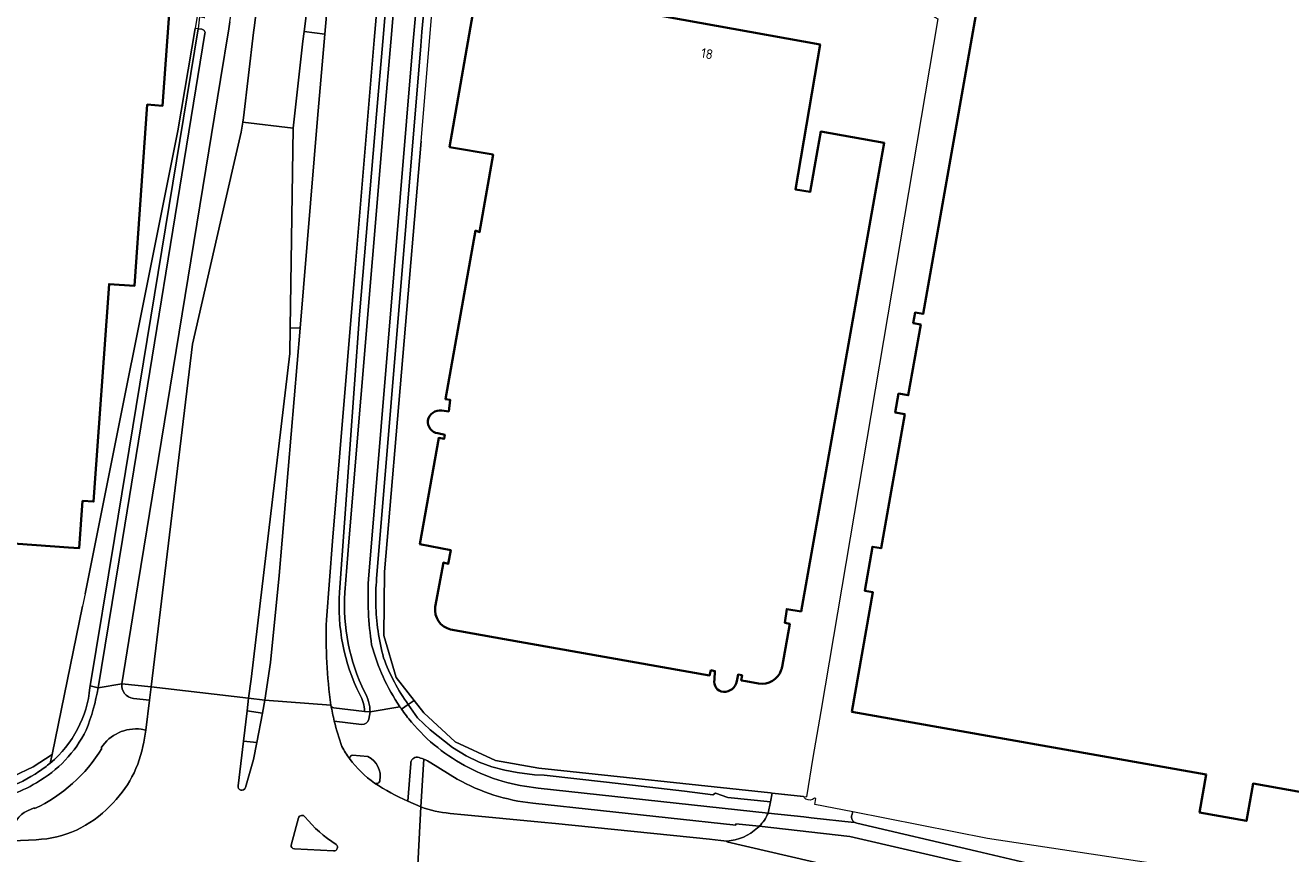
# Model space of a CAD drawing. Extents: x 150256 to 156914, y 461459 to 469481.
# Tile 61 of 256: x 152973 to 153147, y 464071 to 464185. Entities that reach past the tile are written whole.
import ezdxf
from ezdxf.enums import TextEntityAlignment as Align

# ---------------------------------------------------------------- set-up
doc = ezdxf.new("R2010")
doc.units = 0
doc.header["$LTSCALE"] = 0.75
for name, color, linetype, lineweight in [('B-RO-GR-BEPLANTING_CULTUUR_BODEMBEDEKKER-GV', 251, 'CONTINUOUS', 18), ('B-RO-GR-GROENVOORZIENING-GV', 251, 'CONTINUOUS', 18), ('B-RO-GR-HAAG-GV', 251, 'CONTINUOUS', 13), ('B-RO-IE-TERREINAFSCHEIDING_KUNSTMATIG_HEKWERK-G', 251, 'IE-TERREINAFSCHEIDING-KUNSTMATIG', 18), ('B-RO-OG-BEBOUWING-GV', 6, 'CONTINUOUS', 35), ('B-RO-OG-BEBOUWING-T18', 1, 'CONTINUOUS', 18), ('B-RO-OG-TERREIN_CULTUURSCHEIDING-GV', 251, 'CONTINUOUS', 18), ('B-RO-VH-VERHARDING_ASFALT-GV', 251, 'CONTINUOUS', 18), ('B-RO-VH-VERHARDING_BETONSTRAATSTEEN-GV', 251, 'CONTINUOUS', 18), ('B-RO-VH-VERHARDING_TEGEL-GV', 251, 'CONTINUOUS', 18)]:
    doc.layers.add(name, color=color, linetype=linetype, lineweight=lineweight)
doc.styles.add('NLCS-ISO-M200-T18', font='NLCS-ISO.ttf', dxfattribs={"height": 360})
doc.linetypes.add('IE-TERREINAFSCHEIDING-KUNSTMATIG', pattern='A,4,[82,NLCS.SHX,S=0.75,R=90,X=0,Y=0],4,-2', length=10)

msp = doc.modelspace()

# ---------------------------------------------------------------- linework, layer by layer
at = {"layer": 'B-RO-GR-BEPLANTING_CULTUUR_BODEMBEDEKKER-GV'}
for points in [[(153025.84, 464091.315), (153026.64, 464091.886), (153024.192, 464095.059), (153022.486, 464100.838), (153022.572, 464109.589), (153027.595, 464168.808), (153029.85, 464195.753)], [(153028.738, 464195.05), (153027.71, 464183.839), (153027.551, 464181.916), (153021.482, 464108.61)]]:
    msp.add_lwpolyline(points, dxfattribs=at)
for points in [[(153021.482, 464108.61, 0.028381), (153021.378, 464105.158)], [(153021.378, 464105.158, 0.059992), (153022.442, 464097.759)], [(153022.442, 464097.759, 0.0676657), (153025.84, 464091.315)]]:
    msp.add_lwpolyline(points, format="xyb", dxfattribs=at)
msp.add_lwpolyline([(153026.64, 464091.886), (153025.84, 464091.315), (153027.123, 464089.514), (153028.868, 464087.851), (153031.914, 464085.433), (153033.816, 464084.27), (153035.596, 464083.376), (153037.348, 464082.752), (153039.14, 464082.309), (153040.809, 464081.994), (153043.212, 464081.669), (153044.536, 464081.599), (153053.096, 464080.628), (153063.828, 464079.404), (153067.718, 464078.913), (153068.08, 464079.154), (153069.773, 464078.56), (153075.651, 464077.944), (153075.883, 464079.147), (153075.66, 464079.17), (153043.79, 464082.557), (153037.855, 464083.624), (153032.286, 464086.197), (153027.967, 464090.165)], close=True, dxfattribs=at)
at = {"layer": 'B-RO-GR-GROENVOORZIENING-GV'}
for points in [[(153017.132, 464106.73), (153017.668, 464113.716), (153022.562, 464172.43), (153023.418, 464182.422), (153024.446, 464194.432), (153025.571, 464205.389), (153026.612, 464214.807), (153029.126, 464235.553), (153030.567, 464245.853), (153032.57, 464257.648)], [(153023.351, 464194.535), (153022.322, 464182.516), (153021.466, 464172.523), (153019.15, 464144.916), (153016.384, 464106.786)], [(153019.837, 464090.384), (153020.59, 464090.3)], [(153027.966, 464083.813), (153027.555, 464077.246)], [(153032.585, 464081.066), (153028.941, 464083.301)], [(153074.124, 464074.59), (153070.897, 464074.914), (153070.876, 464074.726), (153042.951, 464077.771)], [(153031.584, 464076.357), (153033.591, 464076.145), (153044.104, 464075.141), (153046.076, 464074.957), (153067.274, 464072.805), (153068.833, 464072.623), (153069.667, 464072.544)]]:
    msp.add_lwpolyline(points, dxfattribs=at)
for points in [[(153016.384, 464106.786, 0.1342578), (153019.167, 464092.717)], [(153019.829, 464093.071, -0.1340434), (153017.132, 464106.73)], [(153019.167, 464092.717, -0.121668), (153019.837, 464090.384)], [(153020.59, 464090.3, 0.1251982), (153019.829, 464093.071)], [(153028.941, 464083.301, 0.0466915), (153027.966, 464083.813)], [(153042.951, 464077.771, -0.104294), (153032.585, 464081.066)], [(153027.555, 464077.246, 0.061805), (153031.584, 464076.357)], [(153069.667, 464072.544, 0.1702522), (153073.88, 464074.367)], [(153073.88, 464074.367, 0.0148631), (153074.124, 464074.59)]]:
    msp.add_lwpolyline(points, format="xyb", dxfattribs=at)
at = {"layer": 'B-RO-GR-HAAG-GV'}
for points in [[(153017.132, 464106.73), (153017.668, 464113.716), (153022.562, 464172.43), (153023.418, 464182.422), (153024.446, 464194.432), (153025.571, 464205.389), (153026.612, 464214.807), (153029.126, 464235.553), (153030.567, 464245.853), (153032.57, 464257.648)], [(153023.351, 464194.535), (153022.322, 464182.516), (153021.466, 464172.523), (153019.15, 464144.916), (153016.384, 464106.786)], [(153019.837, 464090.384), (153020.59, 464090.3)], [(153027.966, 464083.813), (153027.555, 464077.246)], [(153032.585, 464081.066), (153028.941, 464083.301)], [(153074.124, 464074.59), (153070.897, 464074.914), (153070.876, 464074.726), (153042.951, 464077.771)], [(153031.584, 464076.357), (153033.591, 464076.145), (153044.104, 464075.141)], [(153044.104, 464075.141), (153046.076, 464074.957), (153067.274, 464072.805), (153068.833, 464072.623), (153069.667, 464072.544)]]:
    msp.add_lwpolyline(points, dxfattribs=at)
for points in [[(153016.384, 464106.786, 0.1342578), (153019.167, 464092.717)], [(153019.829, 464093.071, -0.1340434), (153017.132, 464106.73)], [(153019.167, 464092.717, -0.121668), (153019.837, 464090.384)], [(153020.59, 464090.3, 0.1251982), (153019.829, 464093.071)], [(153028.941, 464083.301, 0.0466915), (153027.966, 464083.813)], [(153042.951, 464077.771, -0.104294), (153032.585, 464081.066)], [(153027.555, 464077.246, 0.061805), (153031.584, 464076.357)], [(153069.667, 464072.544, 0.1702522), (153073.88, 464074.367)], [(153073.88, 464074.367, 0.0148631), (153074.124, 464074.59)]]:
    msp.add_lwpolyline(points, format="xyb", dxfattribs=at)
at = {"layer": 'B-RO-IE-TERREINAFSCHEIDING_KUNSTMATIG_HEKWERK-G'}
for points in [[(153091.834, 464226.072), (153084.791, 464193.489), (153098.687, 464185.634), (153082.584, 464090.38)], [(152996.809, 464185.989), (152996.526, 464184.309)], [(152981.368, 464106.544), (152994.158, 464170.221), (152996.526, 464184.309)], [(153027.595, 464168.808), (153022.572, 464109.589)], [(153022.572, 464109.589), (153022.486, 464100.838), (153024.192, 464095.059), (153026.64, 464091.886)], [(152981.368, 464106.544), (152981.033, 464104.846)], [(152908.13, 464078.334), (152945.941, 464081.693), (152946.131, 464079.456), (152966.186, 464080.299), (152969.063, 464080.715), (152971.546, 464081.454), (152974.254, 464082.761), (152976.837, 464084.467), (152981.033, 464104.846)], [(153026.64, 464091.886), (153027.967, 464090.165), (153032.286, 464086.197), (153037.855, 464083.624), (153043.79, 464082.557), (153075.66, 464079.17)], [(153082.584, 464090.38), (153081.506, 464084.019), (153080.597, 464078.651)], [(153075.66, 464079.17), (153075.883, 464079.147)], [(153075.883, 464079.147), (153080.597, 464078.651)]]:
    msp.add_lwpolyline(points, dxfattribs=at)
at = {"layer": 'B-RO-OG-BEBOUWING-GV'}
for points in [[(153077.259, 464096.497), (153078.301, 464102.423), (153077.647, 464102.576), (153077.893, 464104.455), (153079.882, 464104.137), (153090.853, 464166.017), (153091.309, 464168.587), (153082.575, 464170.134), (153082.119, 464167.565), (153081.102, 464161.823), (153079.103, 464162.175), (153082.496, 464182.098), (153053.955, 464187.237), (153059.599, 464219.637), (153041.068, 464222.865), (153035.225, 464189.32), (153031.509, 464167.988), (153037.514, 464166.954), (153035.646, 464156.297), (153035.099, 464156.51), (153030.941, 464133.309), (153031.616, 464133.219), (153031.4, 464131.633), (153030.451, 464131.762)], [(153106.565, 464201.281), (153096.664, 464145.041), (153095.549, 464145.237), (153095.292, 464143.78), (153096.336, 464143.596), (153094.622, 464133.864), (153093.283, 464134.1), (153092.827, 464131.51), (153094.122, 464131.282), (153090.873, 464112.825), (153089.689, 464113.033), (153088.623, 464106.975), (153089.753, 464106.767), (153086.854, 464090.302), (153135.613, 464081.718), (153134.687, 464076.459), (153141.135, 464075.324), (153142.038, 464080.454), (153150.492, 464078.966), (153151.37, 464083.953), (153152.105, 464083.824), (153156.542, 464109.025), (153155.732, 464109.26), (153171.139, 464196.776)], [(153029.892, 464128.627), (153030.854, 464128.411), (153030.757, 464127.859), (153030.018, 464127.99), (153027.436, 464113.391), (153031.69, 464112.542), (153031.314, 464110.659), (153030.672, 464110.854), (153029.535, 464104.745)], [(153031.664, 464101.631), (153039.082, 464100.3), (153067.292, 464095.337), (153067.476, 464096.029), (153068.027, 464095.932), (153067.973, 464094.763)], [(153071.041, 464094.554), (153071.198, 464095.447), (153071.755, 464095.346), (153071.634, 464094.639), (153072.273, 464094.529), (153074.014, 464094.231)]]:
    msp.add_lwpolyline(points, dxfattribs=at)
msp.add_lwpolyline([(152947.321, 464200.612), (152946.717, 464192.363), (152945.732, 464192.424), (152940.695, 464122.211), (152945.737, 464121.813), (152945.434, 464116.946), (152965.282, 464115.483), (152965.182, 464113.929), (152979.106, 464112.945), (152980.585, 464112.841), (152981.041, 464119.334), (152982.547, 464119.227), (152984.674, 464149.152), (152988.166, 464148.903), (152989.938, 464173.831), (152992.042, 464173.681), (152993.844, 464199.027), (152971.599, 464200.608), (152967.411, 464200.906), (152967.334, 464199.921), (152947.373, 464201.323)], close=True, dxfattribs=at)
for points in [[(153030.451, 464131.762, 0.3848584), (153028.518, 464130.408)], [(153028.518, 464130.408, 0.3851136), (153029.892, 464128.627)], [(153029.535, 464104.745, 0.3747798), (153031.664, 464101.631)], [(153074.014, 464094.231, 0.3699893), (153077.138, 464096.075)], [(153077.138, 464096.075, 0.0597641), (153077.259, 464096.497)], [(153067.973, 464094.763, 0.4608469), (153069.182, 464093.067)], [(153069.182, 464093.067, 0.3801745), (153071.041, 464094.554)]]:
    msp.add_lwpolyline(points, format="xyb", dxfattribs=at)
at = {"layer": 'B-RO-OG-TERREIN_CULTUURSCHEIDING-GV'}
for points in [[(153030.258, 464257.966), (153028.982, 464250.167), (153027.572, 464240.712), (153024.971, 464220.426), (153023.771, 464210.031), (153022.778, 464200.59), (153021.836, 464190.656), (153021.164, 464182.699), (153018.471, 464150.785), (153015.417, 464113.778), (153014.589, 464102.971)], [(153016.384, 464106.786), (153019.15, 464144.916), (153021.466, 464172.523), (153022.322, 464182.516), (153023.351, 464194.535), (153024.477, 464205.506), (153025.519, 464214.933), (153026.583, 464223.825), (153028.035, 464235.696), (153029.48, 464246.021), (153031.27, 464256.564), (153030.258, 464257.966)], [(153001.301, 464185.236), (153001.138, 464184.239), (153000, 464177.269), (152988.652, 464107.794), (152986.429, 464094.191), (152990.456, 464093.739), (152996.136, 464140.881), (153000, 464157.703), (153002.839, 464170.062), (153003.075, 464171.403), (153003.179, 464171.993), (153004.548, 464183.767), (153004.62, 464184.383), (153004.662, 464184.717), (153006.133, 464196.541)], [(152982.045, 464093.663), (152982.088, 464093.909), (152985.416, 464114.175), (152996.95, 464184.248), (152996.526, 464184.309), (152994.158, 464170.221), (152981.368, 464106.544), (152981.033, 464104.846), (152976.837, 464084.467), (152976.593, 464083.281)], [(153015.607, 464090.853), (153019.837, 464090.384)], [(152989.461, 464086.162), (152989.742, 464087.798), (152989.116, 464087.934)], [(152976.837, 464084.467), (152974.254, 464082.761), (152971.546, 464081.454), (152969.063, 464080.715), (152966.186, 464080.299), (152946.131, 464079.456), (152945.941, 464081.693), (152908.13, 464078.334), (152904.502, 464077.986), (152873.729, 464074.852)], [(152976.593, 464083.281), (152976.837, 464084.467)], [(152983.598, 464085.37), (152983.688, 464085.297)], [(152974.427, 464077.011), (152974.392, 464077.1), (152973.462, 464076.697)], [(152971.42, 464073.603), (152971.456, 464072.577), (152974.667, 464072.738)]]:
    msp.add_lwpolyline(points, dxfattribs=at)
for points in [[(153019.167, 464092.717, -0.1342578), (153016.384, 464106.786)], [(153014.589, 464102.971, 0.0455954), (153015.196, 464091.237)], [(152976.593, 464083.281, 0.196141), (152982.045, 464093.663)], [(153019.837, 464090.384, 0.121668), (153019.167, 464092.717)], [(153015.196, 464091.237, 0.3056925), (153015.607, 464090.853)], [(152989.116, 464087.934, 0.287357), (152983.598, 464085.37)], [(152984.793, 464077.357, 0.1587662), (152989.461, 464086.162)], [(152983.688, 464085.297, -0.1469694), (152974.427, 464077.011)], [(152975.029, 464082.124, 0.0312539), (152976.593, 464083.281)], [(152965.279, 464079.124, 0.1630991), (152975.029, 464082.124)], [(152974.667, 464072.738, 0.1942803), (152984.793, 464077.357)], [(152973.462, 464076.697, 0.3033059), (152971.42, 464073.603)]]:
    msp.add_lwpolyline(points, format="xyb", dxfattribs=at)
at = {"layer": 'B-RO-VH-VERHARDING_ASFALT-GV'}
for points in [[(153006.133, 464196.541), (153004.662, 464184.717), (153004.62, 464184.383), (153004.548, 464183.767), (153003.179, 464171.993), (153003.075, 464171.403), (153009.982, 464170.609), (153011.341, 464182.542), (153011.508, 464183.879), (153012.827, 464194.459)], [(153014.98, 464190.88), (153014.349, 464183.531), (153013.351, 464171.906), (153010.964, 464143.087), (153008.093, 464109.068), (153006.865, 464097.099), (153006.115, 464091.943), (153015.196, 464091.237)], [(153014.589, 464102.971), (153015.417, 464113.778), (153018.471, 464150.785), (153021.164, 464182.699), (153021.836, 464190.656)], [(153002.43, 464080.142), (153003.176, 464086.299), (153003.664, 464090.438), (153003.874, 464092.208), (152990.456, 464093.739), (152990.24, 464091.946), (152989.742, 464087.798), (152989.461, 464086.162)], [(153015.196, 464091.237), (153006.115, 464091.943), (153005.804, 464090.133), (153005.018, 464086.094), (153004.564, 464083.768), (153003.427, 464079.896)], [(153020.192, 464060.882), (153020.735, 464060.833), (153024.892, 464060.526), (153026.692, 464060.377), (153027.555, 464077.246), (153025.781, 464078.03)], [(153027.555, 464077.246), (153026.692, 464060.377), (153035.803, 464059.624), (153042.992, 464058.97), (153043.247, 464058.947), (153058.639, 464057.357), (153068.131, 464057.015), (153092.638, 464056.135)], [(153009.716, 464072.003), (153010.736, 464075.733)], [(153086.861, 464068.474), (153069.661, 464072.441), (153069.667, 464072.544), (153068.833, 464072.623), (153067.274, 464072.805), (153046.076, 464074.957), (153044.104, 464075.141), (153033.591, 464076.145), (153031.584, 464076.357)], [(152974.667, 464072.738), (152971.456, 464072.577), (152967.298, 464072.219), (152967.714, 464065.002), (152971.836, 464065.082)], [(153015.56, 464071.184), (153010.164, 464071.462)]]:
    msp.add_lwpolyline(points, dxfattribs=at)
for points in [[(153009.594, 464143.145), (153009.982, 464170.609), (153003.075, 464171.403), (153002.839, 464170.062), (153000, 464157.703), (152996.136, 464140.881), (152990.456, 464093.739), (153003.874, 464092.208), (153004.204, 464094.803), (153009.543, 464139.582)], [(153005.804, 464090.133), (153003.664, 464090.438), (153003.176, 464086.299), (153005.018, 464086.094)]]:
    msp.add_lwpolyline(points, close=True, dxfattribs=at)
for points in [[(153015.196, 464091.237, -0.0455954), (153014.589, 464102.971)], [(153015.662, 464089.06, -0.0147132), (153015.196, 464091.237)], [(153016.718, 464085.531, -0.024468), (153015.662, 464089.06)], [(152989.461, 464086.162, -0.1587662), (152984.793, 464077.357)], [(153017.767, 464083.891, -0.0425895), (153016.718, 464085.531)], [(153021.205, 464080.523, -0.0828714), (153017.767, 464083.891)], [(153025.781, 464078.03, -0.0420713), (153021.205, 464080.523)], [(153003.427, 464079.896, -0.9629189), (153002.43, 464080.142)], [(152984.793, 464077.357, -0.1942803), (152974.667, 464072.738)], [(153031.584, 464076.357, -0.061805), (153027.555, 464077.246)], [(153010.736, 464075.733, -0.5721744), (153011.629, 464075.896)], [(153011.629, 464075.896, 0.0841506), (153015.904, 464072.078)], [(153010.164, 464071.462, -0.4095912), (153009.716, 464072.003)], [(153015.904, 464072.078, -0.7475646), (153015.56, 464071.184)]]:
    msp.add_lwpolyline(points, format="xyb", dxfattribs=at)
at = {"layer": 'B-RO-VH-VERHARDING_BETONSTRAATSTEEN-GV'}
for points in [[(153011.508, 464183.879), (153014.349, 464183.531), (153014.98, 464190.88), (153015.771, 464199.39), (153016.998, 464211.06), (153018.343, 464222.716), (153019.764, 464233.975), (153018.367, 464234.188), (153015.49, 464214.462), (153012.827, 464194.459)], [(153011.508, 464183.879), (153011.341, 464182.542), (153009.982, 464170.609), (153009.594, 464143.145), (153010.964, 464143.087), (153013.351, 464171.906), (153014.349, 464183.531)], [(153010.964, 464143.087), (153009.594, 464143.145), (153009.543, 464139.582), (153004.204, 464094.803), (153003.874, 464092.208), (153006.115, 464091.943), (153006.865, 464097.099), (153008.093, 464109.068)]]:
    msp.add_lwpolyline(points, close=True, dxfattribs=at)
for points in [[(153003.176, 464086.299), (153002.43, 464080.142)], [(153003.427, 464079.896), (153004.564, 464083.768), (153005.018, 464086.094), (153003.176, 464086.299)], [(153020.278, 464084.155), (153018.171, 464084.371)], [(153080.21, 464078.692), (153075.883, 464079.147), (153075.651, 464077.944), (153075.322, 464076.405)], [(153075.322, 464076.405), (153080.228, 464075.871), (153081.277, 464075.76), (153087.163, 464075.119), (153087.187, 464075.164), (153087.107, 464075.199), (153087.073, 464075.214), (153087.04, 464075.253), (153086.986, 464075.328), (153086.938, 464075.408), (153086.898, 464075.491), (153086.865, 464075.578), (153086.841, 464075.667), (153086.824, 464075.758), (153086.815, 464075.851), (153086.815, 464075.943), (153086.822, 464076.036), (153086.838, 464076.127), (153086.97, 464076.56), (153081.766, 464077.578), (153081.895, 464078.387), (153081.707, 464078.425)], [(153010.736, 464075.733), (153009.716, 464072.003)], [(153250.299, 464037.184), (153251.163, 464040.025), (153247.122, 464041.062), (153243.759, 464041.666), (153240.64, 464041.851), (153237.667, 464041.921), (153235.328, 464042.014), (153232.038, 464042.362), (153228.748, 464042.85), (153207.326, 464047.876), (153189.25, 464051.858), (153168.904, 464056.129), (153144.419, 464060.493), (153131.477, 464062.885), (153110.015, 464067.836), (153103.632, 464069.218), (153086.597, 464073.178), (153074.124, 464074.59)], [(153069.667, 464072.544), (153069.661, 464072.441), (153086.861, 464068.474)], [(153010.164, 464071.462), (153015.56, 464071.184)]]:
    msp.add_lwpolyline(points, dxfattribs=at)
for points in [[(153018.171, 464084.371, 0.3595999), (153017.767, 464083.891)], [(153017.767, 464083.891, 0.0828714), (153021.205, 464080.523)], [(153021.943, 464080.879, 0.3383204), (153020.278, 464084.155)], [(153021.205, 464080.523, 0.5098158), (153021.943, 464080.879)], [(153002.43, 464080.142, 0.9629189), (153003.427, 464079.896)], [(153080.541, 464078.322, -0.1326539), (153080.21, 464078.692)], [(153081.707, 464078.425, -0.3456562), (153080.541, 464078.322)], [(153011.629, 464075.896, 0.5721744), (153010.736, 464075.733)], [(153015.904, 464072.078, -0.0841506), (153011.629, 464075.896)], [(153073.88, 464074.367, -0.1702522), (153069.667, 464072.544)], [(153074.124, 464074.59, -0.0148631), (153073.88, 464074.367)], [(153009.716, 464072.003, 0.4095912), (153010.164, 464071.462)], [(153015.56, 464071.184, 0.7475646), (153015.904, 464072.078)]]:
    msp.add_lwpolyline(points, format="xyb", dxfattribs=at)
at = {"layer": 'B-RO-VH-VERHARDING_TEGEL-GV'}
for points in [[(153032.57, 464257.648), (153030.567, 464245.853), (153029.126, 464235.553), (153026.612, 464214.807), (153025.571, 464205.389), (153024.446, 464194.432), (153023.418, 464182.422), (153022.562, 464172.43), (153017.668, 464113.716), (153017.132, 464106.73)], [(152997.871, 464183.634), (152986.518, 464114.026), (152983.181, 464093.624), (152986.429, 464094.191), (152988.652, 464107.794), (153000, 464177.269), (153001.138, 464184.239), (153001.301, 464185.236), (153011.17, 464245.499), (153012.321, 464252.4), (153012.452, 464253.29)], [(153021.482, 464108.61), (153027.551, 464181.916), (153027.71, 464183.839), (153028.738, 464195.05), (153029.739, 464204.985), (153030.838, 464214.883), (153032.134, 464225.649), (153032.255, 464226.6), (153032.49, 464228.178), (153032.886, 464230.378), (153033.215, 464231.938), (153033.508, 464233.178), (153034.126, 464235.587), (153034.366, 464236.463), (153034.708, 464237.623), (153035.268, 464239.347), (153035.775, 464240.769), (153036.432, 464242.463), (153037.019, 464243.854), (153037.144, 464244.129), (153037.99, 464243.847)], [(153020.363, 464108.547), (153026.481, 464182.045), (153026.946, 464187.615), (153028.714, 464205.667), (153029.836, 464215.633), (153031.042, 464225.599)], [(153031.042, 464225.599), (153029.836, 464215.633), (153028.714, 464205.667), (153026.946, 464187.615), (153026.481, 464182.045), (153020.363, 464108.547)], [(152997.833, 464185.773), (152997.824, 464185.773), (152997.768, 464185.776), (152997.132, 464185.91), (152996.95, 464184.248), (152997.423, 464184.19)], [(152997.423, 464184.19), (152996.95, 464184.248), (152985.416, 464114.175), (152982.088, 464093.909), (152983.181, 464093.624), (152986.518, 464114.026), (152997.871, 464183.634)], [(152983.181, 464093.624), (152982.088, 464093.909), (152982.045, 464093.663)], [(152986.429, 464094.191), (152983.181, 464093.624)], [(152988.017, 464092.166), (152990.24, 464091.946), (152990.456, 464093.739), (152986.429, 464094.191)], [(152989.116, 464087.934), (152989.742, 464087.798), (152990.24, 464091.946), (152988.017, 464092.166)], [(153020.59, 464090.3), (153019.837, 464090.384), (153015.607, 464090.853)], [(153024.685, 464091.022), (153020.59, 464090.3), (153020.419, 464089.323)], [(153020.59, 464090.3), (153024.685, 464091.022)], [(153075.651, 464077.944), (153069.773, 464078.56), (153068.08, 464079.154), (153067.718, 464078.913), (153063.828, 464079.404), (153053.096, 464080.628), (153044.536, 464081.599), (153043.212, 464081.669), (153040.809, 464081.994), (153039.14, 464082.309), (153037.348, 464082.752), (153035.596, 464083.376), (153033.816, 464084.27), (153031.914, 464085.433), (153028.868, 464087.851), (153027.123, 464089.514), (153025.84, 464091.315), (153024.919, 464090.682)], [(153024.919, 464090.682), (153025.84, 464091.315)], [(153020.419, 464089.323), (153020.59, 464090.3)], [(153019.418, 464088.577), (153015.662, 464089.06)], [(153015.662, 464089.06), (153019.418, 464088.577)], [(152983.688, 464085.297), (152983.598, 464085.37)], [(153018.171, 464084.371), (153020.278, 464084.155)], [(153025.781, 464078.03), (153027.555, 464077.246), (153027.966, 464083.813)], [(153025.781, 464078.03), (153026.171, 464083.211)], [(153026.171, 464083.211), (153025.781, 464078.03)], [(153028.941, 464083.301), (153032.585, 464081.066)], [(153075.322, 464076.405), (153043.707, 464079.841)], [(153043.707, 464079.841), (153075.322, 464076.405), (153075.651, 464077.944)], [(152973.462, 464076.697), (152974.392, 464077.1), (152974.427, 464077.011)], [(153042.951, 464077.771), (153070.876, 464074.726), (153070.897, 464074.914), (153074.124, 464074.59)], [(153087.187, 464075.164), (153087.163, 464075.119), (153081.277, 464075.76), (153080.228, 464075.871), (153075.322, 464076.405)], [(153138.911, 464067.862), (153105.53, 464072.92), (153086.97, 464076.56), (153086.838, 464076.127), (153086.822, 464076.036), (153086.815, 464075.943), (153086.815, 464075.851), (153086.824, 464075.758), (153086.841, 464075.667), (153086.865, 464075.578), (153086.898, 464075.491), (153086.938, 464075.408), (153086.986, 464075.328), (153087.04, 464075.253), (153087.073, 464075.214), (153087.107, 464075.199), (153087.187, 464075.164), (153087.545, 464075.007), (153104.004, 464071.156), (153132.051, 464064.547)], [(153074.124, 464074.59), (153086.597, 464073.178), (153103.632, 464069.218), (153110.015, 464067.836), (153131.477, 464062.885), (153144.419, 464060.493), (153168.904, 464056.129), (153189.25, 464051.858), (153207.326, 464047.876), (153228.748, 464042.85), (153232.038, 464042.362), (153235.328, 464042.014), (153237.667, 464041.921), (153240.64, 464041.851), (153243.759, 464041.666), (153247.122, 464041.062), (153251.163, 464040.025), (153251.724, 464041.866), (153249.18, 464042.543), (153247.422, 464042.944)], [(153169.311, 464057.693), (153144.744, 464062.212), (153132.051, 464064.547), (153104.004, 464071.156), (153087.545, 464075.007), (153087.187, 464075.164)]]:
    msp.add_lwpolyline(points, dxfattribs=at)
for points in [[(152997.871, 464183.634, 0.4540723), (152997.423, 464184.19)], [(152997.423, 464184.19, -0.4540723), (152997.871, 464183.634)], [(153020.798, 464099.54, -0.0500787), (153020.363, 464108.547)], [(153020.363, 464108.547, 0.0500787), (153020.798, 464099.54)], [(153021.378, 464105.158, -0.028381), (153021.482, 464108.61)], [(153017.132, 464106.73, 0.1340434), (153019.829, 464093.071)], [(153022.442, 464097.759, -0.059992), (153021.378, 464105.158)], [(153024.685, 464091.022, -0.0835391), (153020.798, 464099.54)], [(153020.798, 464099.54, 0.0835391), (153024.685, 464091.022)], [(153025.84, 464091.315, -0.0676657), (153022.442, 464097.759)], [(152982.045, 464093.663, -0.196141), (152976.593, 464083.281)], [(152981.523, 464087.795, 0.0517692), (152983.181, 464093.624)], [(152983.181, 464093.624, -0.0517692), (152981.523, 464087.795)], [(152986.429, 464094.191, 0.4049282), (152988.017, 464092.166)], [(152988.017, 464092.166, -0.4049282), (152986.429, 464094.191)], [(153019.829, 464093.071, -0.1251982), (153020.59, 464090.3)], [(153015.607, 464090.853, -0.3056925), (153015.196, 464091.237)], [(153015.196, 464091.237, 0.0147132), (153015.662, 464089.06)], [(153024.919, 464090.682, -0.0027472), (153024.685, 464091.022)], [(153024.685, 464091.022, 0.0027472), (153024.919, 464090.682)], [(153020.419, 464089.323, -0.38401), (153019.418, 464088.577)], [(153019.418, 464088.577, 0.38401), (153020.419, 464089.323)], [(153026.267, 464088.906, -0.0191967), (153024.919, 464090.682)], [(153024.919, 464090.682, 0.0191967), (153026.267, 464088.906)], [(152974.687, 464080.578, 0.1502166), (152981.523, 464087.795)], [(152981.523, 464087.795, -0.1502166), (152974.687, 464080.578)], [(152983.598, 464085.37, -0.287357), (152989.116, 464087.934)], [(153015.662, 464089.06, 0.024468), (153016.718, 464085.531)], [(153034.111, 464082.663, -0.0987508), (153026.267, 464088.906)], [(153026.267, 464088.906, 0.0987508), (153034.111, 464082.663)], [(152974.427, 464077.011, 0.1469694), (152983.688, 464085.297)], [(153016.718, 464085.531, 0.0425895), (153017.767, 464083.891)], [(153017.767, 464083.891, -0.3595999), (153018.171, 464084.371)], [(153020.278, 464084.155, -0.3383204), (153021.943, 464080.879)], [(153026.171, 464083.211, -0.4265247), (153027.099, 464084.093)], [(153027.099, 464084.093, 0.4265247), (153026.171, 464083.211)], [(153027.099, 464084.093, -0.0392223), (153027.966, 464083.813)], [(153027.966, 464083.813, 0.0392223), (153027.099, 464084.093)], [(152976.593, 464083.281, -0.0312539), (152975.029, 464082.124)], [(153027.966, 464083.813, -0.0466915), (153028.941, 464083.301)], [(153043.707, 464079.841, -0.099209), (153034.111, 464082.663)], [(153034.111, 464082.663, 0.099209), (153043.707, 464079.841)], [(152975.029, 464082.124, -0.1630991), (152965.279, 464079.124)], [(152967.071, 464078.121, 0.1201729), (152974.687, 464080.578)], [(152974.687, 464080.578, -0.1201729), (152967.071, 464078.121)], [(153021.943, 464080.879, -0.5098158), (153021.205, 464080.523)], [(153021.205, 464080.523, 0.0420713), (153025.781, 464078.03)], [(153032.585, 464081.066, 0.104294), (153042.951, 464077.771)], [(152971.42, 464073.603, -0.3033059), (152973.462, 464076.697)], [(153075.322, 464076.405, -0.1025375), (153074.124, 464074.59)], [(153074.124, 464074.59, 0.1025375), (153075.322, 464076.405)]]:
    msp.add_lwpolyline(points, format="xyb", dxfattribs=at)
msp.add_lwpolyline([(153003.664, 464090.438), (153005.804, 464090.133), (153006.115, 464091.943), (153003.874, 464092.208)], close=True, dxfattribs=at)

# ---------------------------------------------------------------- texts
at = {"layer": 'B-RO-OG-BEBOUWING-T18', "style": 'NLCS-ISO-M200-T18'}
msp.add_text('18', height=1.35, rotation=349.8, dxfattribs=at).set_placement((153066.939, 464180.835), align=Align.MIDDLE)

doc.saveas('drawing.dxf')
